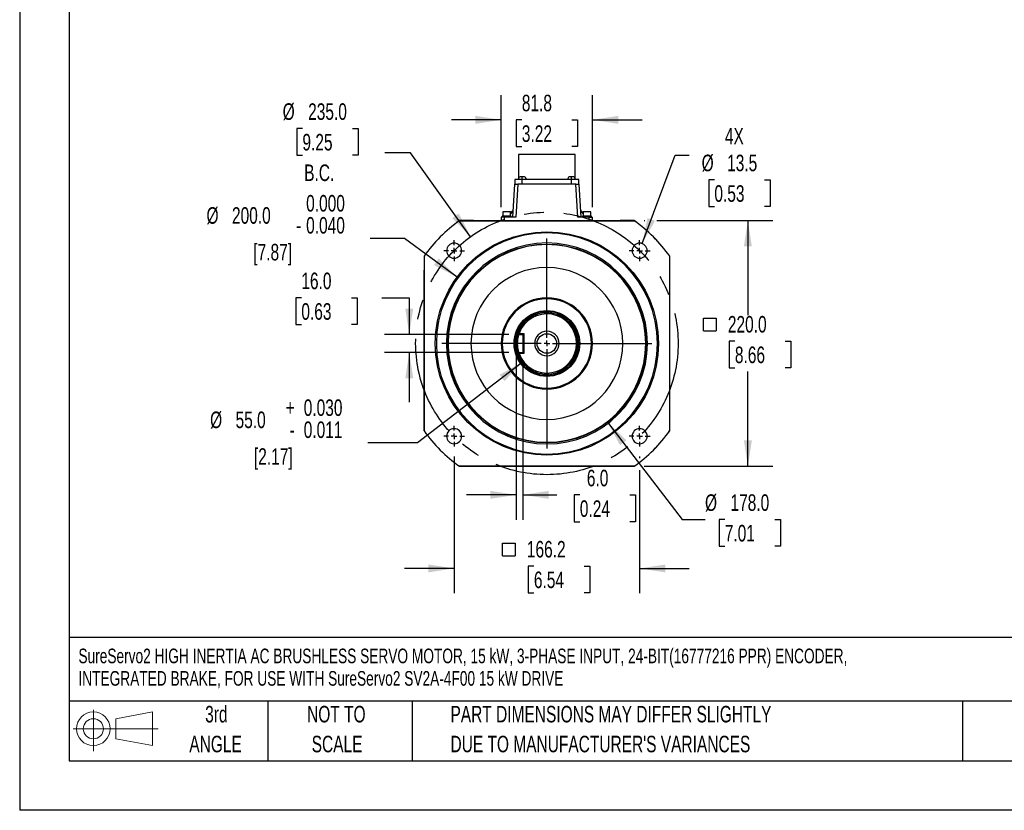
# Model space of a CAD drawing. Header units: millimetres. Extents: x 0 to 1956, y 0 to 1511.
# Tile 1 of 6: x 0 to 882, y 0 to 708. Entities that reach past the tile are written whole.
import ezdxf

# ---------------------------------------------------------------- set-up
doc = ezdxf.new("R2010")
doc.units = ezdxf.units.MM
doc.header["$LTSCALE"] = 7
doc.linetypes.add('CENTERX2', pattern=[20.32, 12.7, -2.54, 2.54, -2.54])
doc.layers.add('CENTER', color=40, linetype='CENTERX2')
doc.layers.add('SLD-DEFPOINTS', color=7, linetype='Continuous')
doc.layers.add('DIMENSIONS', color=140, linetype='Continuous', lineweight=25)
doc.layers.add('TEXT', color=140, linetype='Continuous', lineweight=25)
doc.styles.add('SLDTEXTSTYLE0', font='TXT', dxfattribs={"width": 0.7})
doc.dimstyles.new('SLDDIMSTYLE0', dxfattribs={"dimtxt": 15.106055, "dimasz": 23.114, "dimexe": 0, "dimexo": 0.0625, "dimgap": 3.776514, "dimtad": 0, "dimtih": 1, "dimtoh": 1, "dimrnd": 1e-09, "dimzin": 4, "dimdsep": 46, "dimtxsty": 'SLDTEXTSTYLE0', "dimsah": 1, "dimcen": 0, "dimadec": 0, "dimazin": 1, "dimtfac": 1, "dimtofl": 0, "dimtmove": 0, "dimatfit": 3, "dimfxl": 0, "dimfrac": 2, "dimtolj": 1, "dimtzin": 12, "dimarcsym": 0})
doc.dimstyles.new('SLDDIMSTYLE1', dxfattribs={"dimtxt": 15.106055, "dimasz": 23.114, "dimexe": 0, "dimexo": 0.0625, "dimgap": 3.776514, "dimtad": 0, "dimtih": 1, "dimtoh": 1, "dimrnd": 1e-09, "dimzin": 12, "dimdsep": 46, "dimtxsty": 'SLDTEXTSTYLE0', "dimsah": 1, "dimcen": 0.09, "dimadec": 0, "dimazin": 3, "dimtfac": 1, "dimtmove": 0, "dimatfit": 0, "dimfxl": 0, "dimfrac": 2, "dimtolj": 1, "dimtzin": 12, "dimarcsym": 0})
doc.dimstyles.new('SLDDIMSTYLE2', dxfattribs={"dimtxt": 15.106055, "dimasz": 23.114, "dimexe": 0, "dimexo": 0.0625, "dimgap": 3.776514, "dimtad": 0, "dimtih": 1, "dimtoh": 1, "dimrnd": 1e-09, "dimzin": 4, "dimdsep": 46, "dimtxsty": 'SLDTEXTSTYLE0', "dimsah": 1, "dimcen": 0.09, "dimadec": 0, "dimazin": 1, "dimtfac": 1, "dimtmove": 0, "dimatfit": 0, "dimfxl": 0, "dimfrac": 2, "dimtolj": 1, "dimtzin": 12, "dimarcsym": 0})
doc.dimstyles.new('SLDDIMSTYLE3', dxfattribs={"dimtxt": 15.106055, "dimasz": 23.114, "dimexe": 0, "dimexo": 0.0625, "dimgap": 3.776514, "dimtad": 0, "dimtih": 1, "dimtoh": 1, "dimrnd": 1e-09, "dimzin": 4, "dimdsep": 46, "dimtxsty": 'SLDTEXTSTYLE0', "dimsah": 1, "dimcen": 0, "dimadec": 0, "dimazin": 1, "dimtol": 1, "dimtp": 0.03, "dimtm": 0.011, "dimtfac": 1, "dimtdec": 3, "dimtofl": 0, "dimtmove": 0, "dimatfit": 3, "dimfxl": 0, "dimfrac": 2, "dimtolj": 1, "dimtzin": 0, "dimarcsym": 0})
doc.dimstyles.new('SLDDIMSTYLE4', dxfattribs={"dimtxt": 15.106055, "dimasz": 23.114, "dimexe": 0, "dimexo": 0.0625, "dimgap": 3.776514, "dimtad": 0, "dimtih": 1, "dimtoh": 1, "dimrnd": 1e-09, "dimzin": 12, "dimdsep": 46, "dimtxsty": 'SLDTEXTSTYLE0', "dimsah": 1, "dimcen": 0, "dimadec": 0, "dimazin": 3, "dimtfac": 1, "dimtofl": 0, "dimtmove": 0, "dimatfit": 3, "dimfxl": 0, "dimfrac": 2, "dimtolj": 1, "dimtzin": 12, "dimarcsym": 0})
doc.dimstyles.new('SLDDIMSTYLE5', dxfattribs={"dimtxt": 15.106055, "dimasz": 23.114, "dimexe": 0, "dimexo": 0.0625, "dimgap": 3.776514, "dimtad": 0, "dimtih": 1, "dimtoh": 1, "dimrnd": 1e-09, "dimzin": 4, "dimdsep": 46, "dimtxsty": 'SLDTEXTSTYLE0', "dimsah": 1, "dimcen": 0.09, "dimadec": 0, "dimazin": 1, "dimtfac": 1, "dimtofl": 0, "dimtmove": 0, "dimatfit": 3, "dimfxl": 0, "dimfrac": 2, "dimtolj": 1, "dimtzin": 12, "dimarcsym": 0})
doc.dimstyles.new('SLDDIMSTYLE6', dxfattribs={"dimtxt": 15.106055, "dimasz": 23.114, "dimexe": 0, "dimexo": 0.0625, "dimgap": 3.776514, "dimtad": 0, "dimtih": 1, "dimtoh": 1, "dimrnd": 1e-09, "dimzin": 4, "dimdsep": 46, "dimtxsty": 'SLDTEXTSTYLE0', "dimsah": 1, "dimcen": 0, "dimadec": 0, "dimazin": 1, "dimtfac": 1, "dimtofl": 0, "dimtmove": 0, "dimatfit": 3, "dimfxl": 0, "dimfrac": 2, "dimtolj": 1, "dimtzin": 12, "dimarcsym": 0})
doc.dimstyles.new('SLDDIMSTYLE7', dxfattribs={"dimtxt": 15.106055, "dimasz": 23.114, "dimexe": 0, "dimexo": 0.0625, "dimgap": 3.776514, "dimtad": 0, "dimtih": 1, "dimtoh": 1, "dimrnd": 1e-09, "dimzin": 4, "dimdsep": 46, "dimtxsty": 'SLDTEXTSTYLE0', "dimsah": 1, "dimcen": 0, "dimadec": 0, "dimazin": 1, "dimtol": 1, "dimtm": 0.04, "dimtfac": 1, "dimtdec": 3, "dimtofl": 0, "dimtmove": 0, "dimatfit": 3, "dimfxl": 0, "dimfrac": 2, "dimtolj": 1, "dimtzin": 0, "dimarcsym": 0})

# ---------------------------------------------------------------- blocks, each defined once
blk = doc.blocks.new('Block11')
at = {"color": 7, "linetype": 'Continuous', "lineweight": 18}
for p, q in [((18.12, 37.17), (18.12, 0)), ((38.36, 29.17), (71.23, 35.22)), ((38.36, 11.17), (38.36, 29.17)), ((71.23, 35.22), (71.23, 5.12)), ((0, 20.17), (76.12, 20.17)), ((38.36, 11.17), (71.23, 5.12))]:
    blk.add_line(p, q, dxfattribs=at)
for radius in [15.05, 9]:
    blk.add_circle((18.12, 20.17), radius, dxfattribs=at)
blk = doc.blocks.new('Block12')
at = {"layer": 'SLD-DEFPOINTS'}
blk.add_blockref('Block11', (0, 0), dxfattribs=at)
blk = doc.blocks.new('SW_NOTE_0')
at = {"layer": 'TEXT', "color": 0, "linetype": 'CENTERX2', "lineweight": 18, "attachment_point": 1, "style": 'SLDTEXTSTYLE0'}
for s, insert, char_height in [('SureServo2 HIGH INERTIA AC BRUSHLESS SERVO MOTOR, 15 kW, 3-PHASE INPUT, 24-BIT(16777216 PPR) ENCODER,', (0, 16.9), 13.10798), ('INTEGRATED BRAKE, FOR USE WITH SureServo2 SV2A-4F00 15 kW DRIVE', (0, -3.21), 13.108)]:
    blk.add_mtext(s, dxfattribs=dict(at, insert=insert, char_height=char_height))
blk = doc.blocks.new('SW_NOTE_0_3')
at = {"layer": 'TEXT', "color": 0, "linetype": 'CENTERX2', "lineweight": 18, "char_height": 14.8167, "attachment_point": 1, "style": 'SLDTEXTSTYLE0'}
for s, insert in [('PART DIMENSIONS MAY DIFFER SLIGHTLY', (0, 19.1)), ("DUE TO MANUFACTURER'S VARIANCES", (0, -7.66))]:
    blk.add_mtext(s, dxfattribs=dict(at, insert=insert))
blk = doc.blocks.new('SW_NOTE_0_4')
at = {"layer": 'TEXT', "color": 0, "linetype": 'CENTERX2', "lineweight": 18, "char_height": 14.817, "attachment_point": 2, "style": 'SLDTEXTSTYLE0'}
for s, insert in [('NOT TO', (36.81, 19.1)), ('SCALE', (37.48, -7.66))]:
    blk.add_mtext(s, dxfattribs=dict(at, insert=insert))
blk = doc.blocks.new('SW_NOTE_0_5')
at = {"layer": 'TEXT', "color": 0, "linetype": 'CENTERX2', "lineweight": 18, "char_height": 14.817, "attachment_point": 2, "style": 'SLDTEXTSTYLE0'}
for s, insert in [('3rd', (16.21, 19.1)), ('ANGLE', (15.52, -7.66))]:
    blk.add_mtext(s, dxfattribs=dict(at, insert=insert))
blk = doc.blocks.new('_D')
at = {"layer": 'DIMENSIONS'}
for p, q in [((253.22, 610.69), (248.14, 610.69)), ((248.14, 610.69), (248.14, 586.68)), ((298.1, 610.69), (303.18, 610.69)), ((303.18, 610.69), (303.18, 586.68)), ((248.14, 586.68), (253.22, 586.68)), ((303.18, 586.68), (298.1, 586.68)), ((350.13, 588.75), (326.9, 588.75)), ((403.81, 513.69), (350.13, 588.75))]:
    blk.add_line(p, q, dxfattribs=at)
blk.add_solid([(403.81, 513.69), (393.26, 534.56), (387.47, 530.42)], dxfattribs=at)
at = {"layer": 'DIMENSIONS', "char_height": 14.817, "attachment_point": 1, "style": 'SLDTEXTSTYLE0'}
for s, insert in [('%%c', (235.53, 633.17)), ('235.0', (258.34, 633.17)), ('9.25', (253.22, 605.78)), ('B.C.', (254.79, 578.39))]:
    blk.add_mtext(s, dxfattribs=dict(at, insert=insert))
blk = doc.blocks.new('_D_1')
at = {"layer": 'DIMENSIONS'}
for p, q in [((431.29, 540.18), (431.29, 640.59)), ((513.05, 540.18), (513.05, 640.59)), ((431.29, 618.37), (386.84, 618.37)), ((449.72, 618.37), (444.65, 618.37)), ((444.65, 618.37), (444.65, 594.36)), ((494.61, 618.37), (499.69, 618.37)), ((499.69, 618.37), (499.69, 594.36)), ((513.05, 618.37), (557.5, 618.37)), ((444.65, 594.36), (449.72, 594.36)), ((499.69, 594.36), (494.61, 594.36))]:
    blk.add_line(p, q, dxfattribs=at)
for points in [[(431.29, 618.37), (408.18, 621.92), (408.18, 614.81)], [(513.05, 618.37), (536.16, 614.81), (536.16, 621.92)]]:
    blk.add_solid(points, dxfattribs=at)
at = {"layer": 'DIMENSIONS', "char_height": 14.817, "attachment_point": 1, "style": 'SLDTEXTSTYLE0'}
for s, insert in [('81.8', (449.72, 640.85)), ('3.22', (449.72, 613.46))]:
    blk.add_mtext(s, dxfattribs=dict(at, insert=insert))
blk = doc.blocks.new('_D_2')
at = {"layer": 'DIMENSIONS'}
for p, q in [((252.26, 459.07), (247.19, 459.07)), ((247.19, 459.07), (247.19, 435.06)), ((297.15, 459.07), (302.22, 459.07)), ((302.22, 459.07), (302.22, 435.06)), ((324.38, 459.07), (348.91, 459.07)), ((348.91, 459.07), (348.91, 426.09)), ((247.19, 435.06), (252.26, 435.06)), ((302.22, 435.06), (297.15, 435.06)), ((437.95, 426.09), (326.69, 426.09)), ((437.95, 410.09), (326.69, 410.09)), ((348.91, 410.09), (348.91, 365.64))]:
    blk.add_line(p, q, dxfattribs=at)
for points in [[(348.91, 426.09), (352.47, 449.21), (345.36, 449.21)], [(348.91, 410.09), (345.36, 386.98), (352.47, 386.98)]]:
    blk.add_solid(points, dxfattribs=at)
at = {"layer": 'DIMENSIONS', "char_height": 14.817, "attachment_point": 1, "style": 'SLDTEXTSTYLE0'}
for s, insert in [('16.0', (252.26, 481.55)), ('0.63', (252.26, 454.16))]:
    blk.add_mtext(s, dxfattribs=dict(at, insert=insert))
blk = doc.blocks.new('_D_3')
at = {"layer": 'DIMENSIONS'}
for p, q in [((450.36, 401.35), (356.3, 329.12)), ((356.3, 329.12), (311.85, 329.12))]:
    blk.add_line(p, q, dxfattribs=at)
blk.add_solid([(450.36, 401.35), (429.86, 390.09), (434.19, 384.45)], dxfattribs=at)
at = {"layer": 'DIMENSIONS', "attachment_point": 1, "style": 'SLDTEXTSTYLE0'}
for s, insert, char_height in [('+', (238.23, 368.03), 14.82), ('0.030', (254.39, 368.03), 14.817), ('%%c', (170.54, 357.12), 14.817), ('55.0', (193.34, 357.12), 14.817), ('0.011', (254.39, 348.27), 14.817), ('-', (241.83, 348.27), 14.82), ('[2.17]', (209.78, 324.27), 14.817)]:
    blk.add_mtext(s, dxfattribs=dict(at, insert=insert, char_height=char_height))
blk = doc.blocks.new('_D_4')
at = {"layer": 'DIMENSIONS'}
for p, q in [((557.6, 507.51), (586.98, 586.65)), ((586.98, 586.65), (599.65, 586.65)), ((622.17, 564.71), (617.09, 564.71)), ((617.09, 564.71), (617.09, 540.7)), ((667.06, 564.71), (672.13, 564.71)), ((672.13, 564.71), (672.13, 540.7)), ((617.09, 540.7), (622.17, 540.7)), ((672.13, 540.7), (667.06, 540.7))]:
    blk.add_line(p, q, dxfattribs=at)
blk.add_solid([(557.6, 507.51), (568.98, 527.94), (562.31, 530.41)], dxfattribs=at)
at = {"layer": 'DIMENSIONS', "char_height": 14.817, "attachment_point": 1, "style": 'SLDTEXTSTYLE0'}
for s, insert in [('4X', (631.57, 611.2)), ('%%c', (610.76, 587.19)), ('13.5', (633.57, 587.19)), ('0.53', (622.17, 559.8))]:
    blk.add_mtext(s, dxfattribs=dict(at, insert=insert))
blk = doc.blocks.new('SW_SYMBOL_MOD_BOX')
at = {"layer": 'DIMENSIONS', "color": 0}
for p, q in [((1400, 1400), (1400, 5600)), ((1400, 5600), (5600, 5600)), ((5600, 5600), (5600, 1400)), ((1400, 1400), (5600, 1400))]:
    blk.add_line(p, q, dxfattribs=at)
blk = doc.blocks.new('_D_5')
at = {"layer": 'DIMENSIONS'}
for p, q in [((389.08, 316.83), (389.08, 194.41)), ((555.25, 316.83), (555.25, 315.39)), ((555.25, 304.72), (555.25, 194.41)), ((389.08, 216.63), (344.63, 216.63)), ((460.53, 218.76), (455.46, 218.76)), ((455.46, 218.76), (455.46, 194.75)), ((505.42, 218.76), (510.49, 218.76)), ((510.49, 218.76), (510.49, 194.75)), ((555.25, 216.63), (599.7, 216.63)), ((455.46, 194.75), (460.53, 194.75)), ((510.49, 194.75), (505.42, 194.75))]:
    blk.add_line(p, q, dxfattribs=at)
for points in [[(389.08, 216.63), (365.97, 220.19), (365.97, 213.08)], [(555.25, 216.63), (578.37, 213.08), (578.37, 220.19)]]:
    blk.add_solid(points, dxfattribs=at)
at = {"layer": 'DIMENSIONS', "xscale": 0.002688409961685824, "yscale": 0.002688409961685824, "zscale": 0.002688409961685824}
blk.add_blockref('SW_SYMBOL_MOD_BOX', (428.78, 224.14), dxfattribs=at)
at = {"layer": 'DIMENSIONS', "char_height": 14.817, "attachment_point": 1, "style": 'SLDTEXTSTYLE0'}
for s, insert in [('166.2', (454.24, 241.24)), ('6.54', (460.53, 213.85))]:
    blk.add_mtext(s, dxfattribs=dict(at, insert=insert))
blk = doc.blocks.new('_D_6')
at = {"layer": 'DIMENSIONS'}
for p, q in [((444.67, 409.2), (444.67, 260.3)), ((450.67, 401.2), (450.67, 260.3)), ((444.67, 282.52), (400.22, 282.52)), ((450.67, 282.52), (481.2, 282.52)), ((501.67, 282.52), (496.6, 282.52)), ((496.6, 282.52), (496.6, 258.51)), ((546.56, 282.52), (551.63, 282.52)), ((551.63, 282.52), (551.63, 258.51)), ((496.6, 258.51), (501.67, 258.51)), ((551.63, 258.51), (546.56, 258.51))]:
    blk.add_line(p, q, dxfattribs=at)
for points in [[(444.67, 282.52), (421.55, 286.08), (421.55, 278.96)], [(450.67, 282.52), (473.78, 278.96), (473.78, 286.08)]]:
    blk.add_solid(points, dxfattribs=at)
at = {"layer": 'DIMENSIONS', "char_height": 14.817, "attachment_point": 1, "style": 'SLDTEXTSTYLE0'}
for s, insert in [('6.0', (507.96, 305)), ('0.24', (501.67, 277.61))]:
    blk.add_mtext(s, dxfattribs=dict(at, insert=insert))
blk = doc.blocks.new('_D_7')
at = {"layer": 'DIMENSIONS'}
for p, q in [((559.32, 528.09), (559.91, 528.09)), ((570.58, 528.09), (674.4, 528.09)), ((652.18, 528.09), (652.18, 443.38)), ((640.54, 420.24), (635.47, 420.24)), ((635.47, 420.24), (635.47, 396.23)), ((685.43, 420.24), (690.5, 420.24)), ((690.5, 420.24), (690.5, 396.23)), ((635.47, 396.23), (640.54, 396.23)), ((652.18, 308.13), (652.18, 392.85)), ((690.5, 396.23), (685.43, 396.23)), ((559.31, 308.13), (674.4, 308.13))]:
    blk.add_line(p, q, dxfattribs=at)
for points in [[(652.18, 528.09), (648.62, 504.98), (655.73, 504.98)], [(652.18, 308.13), (655.73, 331.25), (648.62, 331.25)]]:
    blk.add_solid(points, dxfattribs=at)
at = {"layer": 'DIMENSIONS', "xscale": 0.002688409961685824, "yscale": 0.002688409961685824, "zscale": 0.002688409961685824}
blk.add_blockref('SW_SYMBOL_MOD_BOX', (608.78, 425.62), dxfattribs=at)
at = {"layer": 'DIMENSIONS', "char_height": 14.817, "attachment_point": 1, "style": 'SLDTEXTSTYLE0'}
for s, insert in [('220.0', (634.25, 442.72)), ('8.66', (640.54, 415.33))]:
    blk.add_mtext(s, dxfattribs=dict(at, insert=insert))
blk = doc.blocks.new('_D_8')
at = {"layer": 'DIMENSIONS'}
for p, q in [((526.42, 347.54), (593.36, 260.5)), ((593.36, 260.5), (613.78, 260.5)), ((631.47, 260.5), (626.39, 260.5)), ((626.39, 260.5), (626.39, 236.49)), ((676.36, 260.5), (681.43, 260.5)), ((681.43, 260.5), (681.43, 236.49)), ((626.39, 236.49), (631.47, 236.49)), ((681.43, 236.49), (676.36, 236.49))]:
    blk.add_line(p, q, dxfattribs=at)
blk.add_solid([(526.42, 347.54), (537.69, 327.05), (543.33, 331.39)], dxfattribs=at)
at = {"layer": 'DIMENSIONS', "char_height": 14.817, "attachment_point": 1, "style": 'SLDTEXTSTYLE0'}
for s, insert in [('%%c', (613.78, 282.98)), ('178.0', (636.59, 282.98)), ('7.01', (631.47, 255.59))]:
    blk.add_mtext(s, dxfattribs=dict(at, insert=insert))
blk = doc.blocks.new('_D_9')
at = {"layer": 'DIMENSIONS'}
for p, q in [((344.75, 512.15), (314.02, 512.15)), ((391.71, 477.48), (344.75, 512.15))]:
    blk.add_line(p, q, dxfattribs=at)
blk.add_solid([(391.71, 477.48), (375.23, 494.07), (371, 488.35)], dxfattribs=at)
at = {"layer": 'DIMENSIONS', "attachment_point": 1, "style": 'SLDTEXTSTYLE0'}
for s, insert, char_height in [('0.000', (256.56, 551.06), 14.817), ('%%c', (167.32, 540.15), 14.817), ('200.0', (190.13, 540.15), 14.817), ('0.040', (256.56, 531.3), 14.817), ('-', (247.59, 531.3), 14.82), ('[7.87]', (209.25, 507.3), 14.817)]:
    blk.add_mtext(s, dxfattribs=dict(at, insert=insert, char_height=char_height))
blk = doc.blocks.new('SW_CENTERMARKSYMBOL_0')
at = {"layer": 'CENTER', "color": 0}
for p, q in [((0, 5.08), (0, 102.54)), ((-5.08, 0), (-102.54, 0)), ((0, 0), (-2.54, 0)), ((0, 0), (0, 2.54)), ((0, 0), (0, -2.54)), ((0, 0), (2.54, 0)), ((5.08, 0), (102.54, 0)), ((0, -5.08), (0, -102.54))]:
    blk.add_line(p, q, dxfattribs=at)
blk = doc.blocks.new('SW_CENTERMARKSYMBOL_1')
at = {"layer": 'CENTER', "color": 0}
for p, q in [((0, 5.08), (0, 9.29)), ((-5.08, 0), (-9.29, 0)), ((0, 0), (-2.54, 0)), ((0, 0), (0, 2.54)), ((0, 0), (0, -2.54)), ((0, 0), (2.54, 0)), ((5.08, 0), (9.29, 0)), ((0, -5.08), (0, -9.29))]:
    blk.add_line(p, q, dxfattribs=at)
blk = doc.blocks.new('SW_CENTERMARKSYMBOL_2')
at = {"layer": 'CENTER', "color": 0}
for p, q in [((0, 5.08), (0, 9.29)), ((-5.08, 0), (-9.29, 0)), ((0, 0), (-2.54, 0)), ((0, 0), (0, 2.54)), ((0, 0), (0, -2.54)), ((0, 0), (2.54, 0)), ((5.08, 0), (9.29, 0)), ((0, -5.08), (0, -9.29))]:
    blk.add_line(p, q, dxfattribs=at)
blk = doc.blocks.new('SW_CENTERMARKSYMBOL_3')
at = {"layer": 'CENTER', "color": 0}
for p, q in [((0, 5.08), (0, 9.29)), ((-5.08, 0), (-9.29, 0)), ((0, 0), (-2.54, 0)), ((0, 0), (0, 2.54)), ((0, 0), (0, -2.54)), ((0, 0), (2.54, 0)), ((5.08, 0), (9.29, 0)), ((0, -5.08), (0, -9.29))]:
    blk.add_line(p, q, dxfattribs=at)
blk = doc.blocks.new('SW_CENTERMARKSYMBOL_4')
at = {"layer": 'CENTER', "color": 0}
for p, q in [((0, 5.08), (0, 9.29)), ((-5.08, 0), (-9.29, 0)), ((0, 0), (-2.54, 0)), ((0, 0), (0, 2.54)), ((0, 0), (0, -2.54)), ((0, 0), (2.54, 0)), ((5.08, 0), (9.29, 0)), ((0, -5.08), (0, -9.29))]:
    blk.add_line(p, q, dxfattribs=at)

msp = doc.modelspace()

# ---------------------------------------------------------------- linework, layer by layer
at = {"color": 7, "linetype": 'Continuous'}
for p in [(0.017, 1511.319), (1955.817, 0.019)]:
    msp.add_line(p, (0.017, 0.019), dxfattribs=at)
for p, q in [((446.869, 587.294), (446.869, 565.981)), ((472.169, 587.294), (446.869, 587.294)), ((497.469, 587.294), (472.169, 587.294)), ((497.469, 565.981), (497.469, 587.294)), ((443.519, 564.794), (443.519, 560.794)), ((450.119, 564.794), (443.519, 564.794)), ((450.119, 567.394), (448.119, 567.394)), ((450.119, 564.794), (450.119, 567.394)), ((452.119, 567.394), (450.119, 567.394)), ((494.219, 564.794), (450.119, 564.794)), ((450.119, 560.794), (450.119, 564.794)), ((494.219, 567.394), (492.219, 567.394)), ((494.219, 564.794), (494.219, 567.394)), ((496.219, 567.394), (494.219, 567.394)), ((494.219, 560.794), (494.219, 564.794)), ((500.819, 564.794), (494.219, 564.794)), ((500.819, 560.794), (500.819, 564.794)), ((443.169, 560.794), (441.381, 531.294)), ((443.169, 560.794), (446.108, 560.794)), ((446.108, 560.794), (444.32, 531.294)), ((498.23, 560.794), (446.108, 560.794)), ((500.018, 531.294), (498.23, 560.794)), ((498.23, 560.794), (501.169, 560.794)), ((502.957, 531.294), (501.169, 560.794)), ((431.291, 531.294), (431.179, 528.094)), ((432.169, 532.094), (432.169, 531.294)), ((436.169, 532.094), (432.169, 532.094)), ((432.669, 536.094), (432.669, 532.094)), ((436.169, 536.094), (432.669, 536.094)), ((434.143, 528.094), (434.254, 531.294)), ((444.32, 531.294), (434.254, 531.294)), ((439.669, 536.094), (436.169, 536.094)), ((440.169, 532.094), (436.169, 532.094)), ((439.669, 535.4), (441.744, 537.294)), ((439.669, 532.094), (439.669, 536.094)), ((439.669, 534.22), (441.669, 536.045)), ((440.169, 531.294), (440.169, 532.094)), ((510.083, 531.294), (500.018, 531.294)), ((502.593, 537.294), (504.669, 535.4)), ((504.669, 534.22), (502.669, 536.045)), ((504.169, 532.094), (504.169, 531.294)), ((508.169, 532.094), (504.169, 532.094)), ((504.669, 536.094), (504.669, 532.094)), ((508.169, 536.094), (504.669, 536.094)), ((511.669, 536.094), (508.169, 536.094)), ((512.169, 532.094), (508.169, 532.094)), ((510.195, 528.094), (510.083, 531.294)), ((511.669, 532.094), (511.669, 536.094)), ((512.169, 531.294), (512.169, 532.094)), ((513.158, 528.094), (513.046, 531.294)), ((393.909, 528.09), (393.919, 528.055)), ((406.565, 528.09), (393.909, 528.09)), ((393.919, 528.055), (550.42, 528.055)), ((406.569, 528.094), (406.565, 528.09)), ((406.569, 528.094), (537.769, 528.094)), ((537.771, 528.09), (537.769, 528.094)), ((550.43, 528.09), (537.771, 528.09)), ((550.42, 528.055), (550.43, 528.09)), ((362.172, 496.355), (362.208, 496.346)), ((362.172, 496.355), (362.172, 483.696)), ((362.207, 496.347), (362.207, 339.844)), ((582.13, 496.344), (582.166, 496.353)), ((582.13, 339.841), (582.13, 496.344)), ((582.165, 483.697), (582.165, 496.352)), ((362.169, 483.694), (362.172, 483.696)), ((362.169, 460.094), (362.169, 483.694)), ((582.169, 483.694), (582.165, 483.697)), ((582.169, 460.094), (582.169, 483.694)), ((362.169, 454.594), (362.169, 460.094)), ((582.169, 454.594), (582.169, 460.094)), ((362.169, 449.094), (362.169, 454.594)), ((582.169, 449.094), (582.169, 454.594)), ((362.169, 443.594), (362.169, 449.094)), ((362.169, 438.094), (362.169, 443.594)), ((582.169, 443.594), (582.169, 449.094)), ((582.169, 438.094), (582.169, 443.594)), ((362.169, 432.594), (362.169, 438.094)), ((362.169, 404.394), (362.169, 432.594)), ((582.169, 432.594), (582.169, 438.094)), ((582.169, 404.394), (582.169, 432.594)), ((446.161, 427.044), (446.839, 426.094)), ((446.166, 427.05), (447.241, 427.087)), ((446.839, 426.094), (447.287, 426.094)), ((447.241, 427.087), (451.669, 427.094)), ((447.287, 426.094), (447.241, 427.091)), ((447.287, 426.094), (450.669, 426.094)), ((450.669, 426.094), (451.669, 427.094)), ((450.669, 426.094), (450.669, 410.094)), ((451.669, 427.094), (451.669, 409.094)), ((446.839, 410.094), (446.163, 409.146)), ((447.244, 409.093), (446.166, 409.144)), ((447.287, 410.094), (446.839, 410.094)), ((447.287, 410.094), (447.244, 409.093)), ((451.669, 409.094), (447.244, 409.093)), ((447.287, 410.094), (450.669, 410.094)), ((451.669, 409.094), (450.669, 410.094)), ((362.169, 397.294), (362.169, 404.394)), ((362.169, 393.394), (362.169, 397.294)), ((582.169, 397.294), (582.169, 404.394)), ((582.169, 393.394), (582.169, 397.294)), ((362.169, 386.294), (362.169, 393.394)), ((582.169, 386.294), (582.169, 393.394)), ((362.169, 382.394), (362.169, 386.294)), ((362.169, 375.294), (362.169, 382.394)), ((582.169, 382.394), (582.169, 386.294)), ((582.169, 375.294), (582.169, 382.394)), ((362.169, 352.494), (362.169, 375.294)), ((582.169, 352.494), (582.169, 375.294)), ((362.172, 352.49), (362.169, 352.494)), ((362.172, 339.835), (362.172, 352.49)), ((582.165, 352.491), (582.169, 352.494)), ((582.165, 339.833), (582.165, 352.491)), ((362.207, 339.844), (362.171, 339.834)), ((582.13, 339.841), (582.165, 339.833)), ((393.907, 308.097), (393.917, 308.133)), ((406.566, 308.097), (393.907, 308.097)), ((393.916, 308.132), (550.419, 308.132)), ((406.569, 308.094), (406.566, 308.097)), ((430.169, 308.094), (406.569, 308.094)), ((435.669, 308.094), (430.169, 308.094)), ((441.169, 308.094), (435.669, 308.094)), ((446.669, 308.094), (441.169, 308.094)), ((452.169, 308.094), (446.669, 308.094)), ((457.669, 308.094), (452.169, 308.094)), ((486.669, 308.094), (457.669, 308.094)), ((492.169, 308.094), (486.669, 308.094)), ((497.669, 308.094), (492.169, 308.094)), ((503.169, 308.094), (497.669, 308.094)), ((508.669, 308.094), (503.169, 308.094)), ((514.169, 308.094), (508.669, 308.094)), ((537.769, 308.094), (514.169, 308.094)), ((537.772, 308.097), (537.769, 308.094)), ((550.427, 308.097), (537.772, 308.097)), ((550.419, 308.132), (550.428, 308.096))]:
    msp.add_line(p, q)
at = {"flags": 128}
msp.add_lwpolyline([(434.254, 531.294), (433.588, 531.29), (433.001, 531.286), (432.135, 531.294), (431.543, 531.291), (431.291, 531.294)], dxfattribs=at)
for radius in [100, 89, 29.45, 8.75]:
    msp.add_circle((472.169, 418.094), radius)
for centre, radius, start, end in [((449.474, 564.879), 2.856, 118.319429, 181.717293), ((450.764, 564.879), 2.856, 358.282707, 61.680571), ((493.574, 564.879), 2.856, 118.319429, 181.717293), ((494.864, 564.879), 2.856, 358.282707, 61.680571), ((511.565, 688.891), 157.604, 269.461327, 270.538673), ((472.169, 418.094), 134.997, 125.430883, 144.568582), ((472.169, 418.094), 134.962, 125.436152, 144.562884), ((472.169, 418.094), 134.962, 35.436152, 54.563314), ((472.169, 418.094), 134.997, 35.430454, 54.568582), ((472.169, 418.094), 99, 90, 270), ((472.169, 418.094), 99, 270, 90), ((472.169, 418.094), 90, 90, 270), ((389.084, 501.179), 6.75, 0, 180), ((472.169, 418.094), 88.5, 90, 270), ((472.169, 418.094), 90, 270, 90), ((472.169, 418.094), 88.5, 270, 90), ((555.254, 501.179), 6.75, 0, 180), ((389.084, 501.179), 6.75, 180, 0), ((555.254, 501.179), 6.75, 180, 0), ((472.169, 418.094), 68, 90, 270), ((472.169, 418.094), 68, 270, 90), ((472.169, 418.094), 40.866, 90, 270), ((472.169, 418.094), 40.866, 270, 90), ((472.169, 418.094), 40, 90, 270), ((472.169, 418.094), 40, 270, 90), ((472.169, 418.094), 28.584, 0, 180), ((472.168, 418.094), 27.501, 359.999728, 160.994218), ((472.169, 418.094), 26.5, 0, 160.160626), ((472.169, 418.094), 27.5, 161.010492, 180), ((474.241, 417.999), 28.572, 163.543099, 179.810791), ((472.169, 418.094), 10.937, 90, 270), ((472.169, 418.094), 10.937, 270, 90), ((472.169, 418.094), 28.584, 180, 0), ((472.169, 418.094), 27.5, 180, 198.98603), ((474.245, 418.189), 28.577, 180.190441, 196.455669), ((472.169, 418.094), 27.5, 198.993424, 0), ((472.169, 418.094), 26.5, 199.855383, 0), ((472.169, 418.094), 134.997, 215.430454, 234.568582), ((472.169, 418.094), 134.962, 215.436152, 234.562884), ((389.084, 335.009), 6.75, 0, 180), ((555.254, 335.009), 6.75, 0, 180), ((472.169, 418.094), 134.962, 305.436152, 324.562884), ((472.169, 418.094), 134.997, 305.430454, 324.568582), ((389.084, 335.009), 6.75, 180, 0), ((555.254, 335.009), 6.75, 180, 0)]:
    msp.add_arc(centre, radius, start, end)
at = {"layer": 'CENTER'}
msp.add_circle((472.169, 418.094), 117.521, dxfattribs=at)
at = {"layer": 'TEXT'}
for p, q in [((44.45, 1466.85), (44.45, 44.45)), ((1911.35, 154.883), (44.45, 154.883)), ((1911.35, 97.79), (44.45, 97.79)), ((222.25, 97.79), (222.25, 44.45)), ((351.481, 97.79), (351.481, 44.45)), ((844.525, 97.79), (844.525, 44.45)), ((44.45, 44.45), (1911.35, 44.45))]:
    msp.add_line(p, q, dxfattribs=at)

# ---------------------------------------------------------------- block references
at = {"layer": 'CENTER'}
for name, p in [('SW_CENTERMARKSYMBOL_0', (472.169, 418.094)), ('SW_CENTERMARKSYMBOL_1', (389.084, 501.179)), ('SW_CENTERMARKSYMBOL_2', (555.254, 501.179)), ('SW_CENTERMARKSYMBOL_4', (389.084, 335.009)), ('SW_CENTERMARKSYMBOL_3', (555.254, 335.009))]:
    msp.add_blockref(name, p, dxfattribs=at)
at = {"layer": 'SLD-DEFPOINTS'}
msp.add_blockref('Block12', (47.866, 52.877), dxfattribs=at)
at = {"layer": 'TEXT', "linetype": 'CENTERX2', "lineweight": 18}
for name, p in [('SW_NOTE_0', (52.618, 127.935)), ('SW_NOTE_0_5', (159.931, 74.448)), ('SW_NOTE_0_4', (246.8, 74.448)), ('SW_NOTE_0_3', (385.835, 74.448))]:
    msp.add_blockref(name, p, dxfattribs=at)

# ---------------------------------------------------------------- dimensions: what is measured, and where the dimension line sits
at = {"layer": 'DIMENSIONS'}
for base, p1, p2, dimstyle, picture, middle in [((513.0464, 618.3654), (431.2909, 531.2938), (513.0464, 531.2938), 'SLDDIMSTYLE1', '_D_1', (472.1686, 618.3654)), ((450.669, 282.52), (444.669, 418.094), (450.669, 410.094), 'SLDDIMSTYLE2', '_D_6', (524.117, 282.52))]:
    dim = msp.add_linear_dim(base=base, p1=p1, p2=p2, dimstyle=dimstyle, dxfattribs=at)
    dim.commit()
    dim.dimension.update_dxf_attribs({"geometry": picture, "text_midpoint": middle, "dimtype": 160})
for p1, p2, text, dimstyle, picture, middle in [((540.528, 322.5), (403.81, 513.688), '<>\\PB.C.', 'SLDDIMSTYLE0', '_D', (275.66, 598.684)), ((552.905, 494.851), (557.603, 507.507), '4X\\P<>', 'SLDDIMSTYLE4', '_D_4', (644.612, 576.716)), ((552.625, 358.707), (391.713, 477.481), '<>\\P[7.87]', 'SLDDIMSTYLE7', '_D_9', (240.669, 519.956)), ((493.98, 434.842), (450.357, 401.345), '<>\\P[2.17]', 'SLDDIMSTYLE3', '_D_3', (241.193, 336.927))]:
    dim = msp.add_diameter_dim_2p(p1=p1, p2=p2, text=text, dimstyle=dimstyle, dxfattribs=at)
    dim.commit()
    dim.dimension.update_dxf_attribs({"geometry": picture, "text_midpoint": middle, "dimtype": 163})
dim = msp.add_linear_dim(base=(652.179, 308.132), p1=(550.43, 528.09), p2=(550.419, 308.132), angle=90, text='{\\fGDT;o}<>', dimstyle='SLDDIMSTYLE5', dxfattribs=at)
dim.commit()
dim.dimension.update_dxf_attribs({"geometry": '_D_7', "text_midpoint": (652.179, 418.111), "dimtype": 160})
dim = msp.add_diameter_dim_2p(p1=(417.914, 488.645), p2=(526.423, 347.543), dimstyle='SLDDIMSTYLE6', dxfattribs=at)
dim.commit()
dim.dimension.update_dxf_attribs({"geometry": '_D_8', "text_midpoint": (653.911, 260.499), "dimtype": 163})
dim = msp.add_linear_dim(base=(348.912, 410.094), p1=(446.839, 426.094), p2=(446.839, 410.094), angle=270.000016, dimstyle='SLDDIMSTYLE2', dxfattribs=at)
dim.commit()
dim.dimension.update_dxf_attribs({"geometry": '_D_2', "text_midpoint": (348.912, 459.07), "dimtype": 160})
dim = msp.add_linear_dim(base=(555.254, 216.632), p1=(389.084, 325.719), p2=(555.254, 325.719), text='{\\fGDT;o}<>', dimstyle='SLDDIMSTYLE1', dxfattribs=at)
dim.commit()
dim.dimension.update_dxf_attribs({"geometry": '_D_5', "text_midpoint": (472.169, 216.632), "dimtype": 160})

doc.saveas('drawing.dxf')
